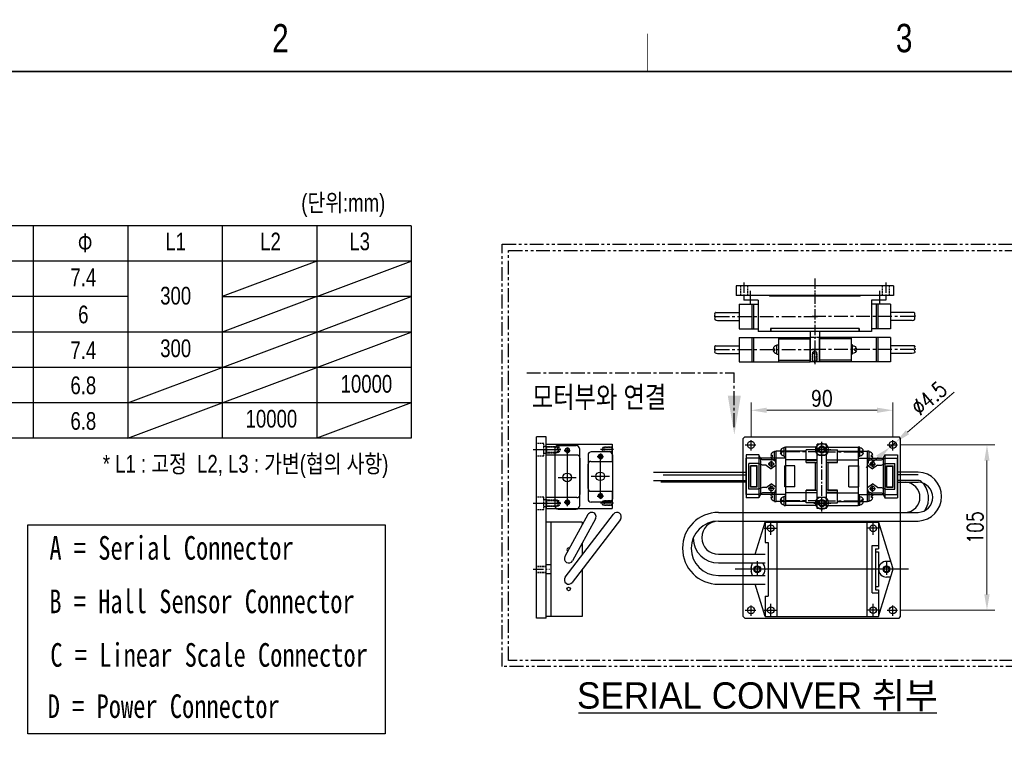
# Model space of a CAD drawing. Extents: x 4 to 2311, y -23 to 1597.
# Tile 19 of 22: x 550 to 1175, y 1141 to 1597. Entities that reach past the tile are written whole.
import ezdxf
from ezdxf.enums import TextEntityAlignment as Align

# ---------------------------------------------------------------- set-up
doc = ezdxf.new("R2010")
doc.units = 0
doc.header["$LTSCALE"] = 7
doc.header["$MEASUREMENT"] = 0
for name, pattern in [('BORDER', [1.75, 0.5, -0.25, 0.5, -0.25, 0, -0.25]), ('CENTER', [2, 1.25, -0.25, 0.25, -0.25]), ('CENTER2', [28.575, 19.05, -3.175, 3.175, -3.175]), ('DASHED', [0.75, 0.5, -0.25]), ('HIDDEN2', [4.7625, 3.175, -1.5875]), ('PHANTOM', [2.5, 1.25, -0.25, 0.25, -0.25, 0.25, -0.25])]:
    doc.linetypes.add(name, pattern=pattern)
doc.layers.get('0').update_dxf_attribs({"linetype": 'CONTINUOUS'})
doc.layers.get('DEFPOINTS').update_dxf_attribs({"linetype": 'CONTINUOUS'})
for name, color, linetype in [('1', 3, 'CENTER'), ('2', 4, 'CONTINUOUS'), ('3', 4, 'CONTINUOUS'), ('BORDER', 2, 'BORDER'), ('C', 1, 'CENTER2'), ('CENTER', 1, 'CENTER'), ('H', 3, 'HIDDEN2'), ('HIDDEN', 5, 'DASHED')]:
    doc.layers.add(name, color=color, linetype=linetype)
doc.styles.add('BOX', font='NGULIM.TTF')
doc.styles.add('ROMANS', font='ROMANS.shx', dxfattribs={"width": 0.8})
doc.styles.get("Standard").update_dxf_attribs({"font": 'Gulim.ttf', "width": 0.8})
doc.dimstyles.new('ISO-25', dxfattribs={"dimscale": 4, "dimtxt": 2.5, "dimasz": 2.5, "dimexe": 1.25, "dimexo": 0.25, "dimtad": 1, "dimdsep": 46, "dimtxsty": 'ROMANS', "dimcen": 2.5, "dimclrd": 4, "dimclre": 4, "dimadec": 0, "dimazin": 0, "dimtfac": 1, "dimtmove": 0, "dimatfit": 3, "dimfxl": 0, "dimlwd": 9, "dimlwe": 9, "dimarcsym": 0})

# ---------------------------------------------------------------- blocks, each defined once
blk = doc.blocks.new('A$C0AF0236E')
for p, q in [((19, 60.1), (10.18, 31.27)), ((91, 60.1), (19, 60.1)), ((19, 43.1), (19, 60.1)), ((26.5, 0.1), (26.5, 60.1)), ((83.5, 0.1), (83.5, 60.1)), ((91, 47.1), (91, 60.1)), ((91, 60.1), (97.28, 39.6)), ((23, 45.1), (19, 45.1)), ((23, 45.1), (23, 15.1)), ((89, 13.1), (89, 47.1)), ((91, 47.1), (89, 47.1)), ((21, 43.1), (19, 43.1)), ((19, 19.1), (19, 41.1)), ((21, 41.1), (19, 41.1)), ((21, 17.1), (21, 43.1)), ((11.35, 35.1), (14, 35.1)), ((98.96, 34.1), (99.82, 31.27)), ((19, 0.1), (10.18, 28.93)), ((11.35, 25.1), (14, 25.1)), ((99.82, 28.93), (98.96, 26.1)), ((21, 19.1), (19, 19.1)), ((97.28, 20.6), (91, 0.1)), ((21, 17.1), (19, 17.1)), ((19, 0.1), (19, 17.1)), ((23, 15.1), (19, 15.1)), ((91, 13.1), (89, 13.1)), ((91, 0.1), (91, 13.1)), ((91, 0.1), (19, 0.1))]:
    blk.add_line(p, q)
for centre, radius in [((22.5, 56.1), 2.1), ((87.5, 56.1), 2.1), ((14, 30.1), 2.15), ((96, 30.1), 2.15), ((22.5, 4.1), 2.1), ((87.5, 4.1), 2.1)]:
    blk.add_circle(centre, radius)
for centre, radius, start, end in [((14, 30.1), 4, 162.98029, 197.01971), ((14, 30.1), 5, 270, 90), ((96, 30.1), 5, 126.8699, 233.1301), ((96, 30.1), 4, 342.98029, 17.01971)]:
    blk.add_arc(centre, radius, start, end)
at = {"layer": '1'}
for p, q in [((14, 24.95), (14, 35.25)), ((96, 24.95), (96, 35.25))]:
    blk.add_line(p, q, dxfattribs=at)
at = {"layer": 'C'}
for p, q in [((22.5, 60.2), (22.5, 52)), ((87.5, 60.2), (87.5, 52)), ((18.4, 56.1), (26.6, 56.1)), ((91.6, 56.1), (83.4, 56.1)), ((0, 30.1), (110, 30.1)), ((22.5, 8.2), (22.5, 0)), ((87.5, 8.2), (87.5, 0)), ((18.4, 4.1), (26.6, 4.1)), ((91.6, 4.1), (83.4, 4.1))]:
    blk.add_line(p, q, dxfattribs=at)
blk = doc.blocks.new('*D36')
at = {"color": 4, "lineweight": 9}
for p, q in [((1142.74, 1360.28), (1113.12, 1334.9)), ((1102.11, 1325.47), (1105.53, 1328.39)), ((1094.52, 1318.96), (1086.93, 1312.45))]:
    blk.add_line(p, q, dxfattribs=at)
at = {"color": 4}
for points in [[(1112.04, 1336.17), (1114.21, 1333.64), (1105.53, 1328.39)], [(1093.44, 1320.22), (1095.6, 1317.69), (1102.11, 1325.47)]]:
    blk.add_solid(points, dxfattribs=at)
at = {"layer": 'DEFPOINTS', "color": 0}
for p in [(1102.11, 1325.47), (1105.53, 1328.39)]:
    blk.add_point(p, dxfattribs=at)
at = {"color": 0, "insert": (1126.85, 1356.54), "char_height": 10, "attachment_point": 5, "rotation": 40.59216, "style": 'ROMANS'}
blk.add_mtext('∅4.5', dxfattribs=at)
blk = doc.blocks.new('*D37')
at = {"color": 4, "lineweight": 9}
for p, q in [((1108.45, 1326.93), (1168.62, 1326.93)), ((1163.62, 1316.93), (1163.62, 1231.93)), ((1108.45, 1221.93), (1168.62, 1221.93))]:
    blk.add_line(p, q, dxfattribs=at)
at = {"color": 4}
for points in [[(1161.95, 1316.93), (1165.28, 1316.93), (1163.62, 1326.93)], [(1161.95, 1231.93), (1165.28, 1231.93), (1163.62, 1221.93)]]:
    blk.add_solid(points, dxfattribs=at)
at = {"layer": 'DEFPOINTS', "color": 0}
for p in [(1107.45, 1326.93), (1107.45, 1221.93), (1163.62, 1221.93)]:
    blk.add_point(p, dxfattribs=at)
at = {"color": 0, "insert": (1156.12, 1274.43), "char_height": 10, "attachment_point": 5, "rotation": 90, "style": 'ROMANS'}
blk.add_mtext('105', dxfattribs=at)
blk = doc.blocks.new('A$C33EC16B5')
at = {"color": 4}
for p, q in [((2, 32, 0), (13.5, 32, 0)), ((0, 2, 0), (0, 30, 0)), ((7.75, 1.6, 0), (7.75, 29.6, 0)), ((15.5, 2, 0), (15.5, 30, 0)), ((2, 15.6, 0), (13.5, 15.6, 0)), ((2, 0, 0), (13.5, 0, 0))]:
    blk.add_line(p, q, dxfattribs=at)
at = {"color": 3, "linetype": 'Continuous'}
for centre in [(7.75, 28.1, 0), (7.75, 3.1, 0)]:
    blk.add_circle(centre, 1.13, dxfattribs=at)
at = {"color": 4}
blk.add_circle((7.75, 15.6, 0), 2.75, dxfattribs=at)
for centre, start, end in [((2, 30, 0), 90, 180), ((13.5, 30, 0), 0, 90), ((2, 2, 0), 180, 270), ((13.5, 2, 0), 270, 0)]:
    blk.add_arc(centre, 2, start, end, dxfattribs=at)
blk = doc.blocks.new('A$C5ACB2DDA')
for p, q in [((0, 42.88), (7, 42.88)), ((0, 42.88), (0, 0.88)), ((7, 23.38), (7, 42.88)), ((34, 23.38), (34, 42.88)), ((34, 42.88), (41, 42.88)), ((41, 42.88), (41, 0.88)), ((32, 21.38), (9, 21.38)), ((11, 14.38), (11, 0.88)), ((28, 16.38), (13, 16.38)), ((30, 14.38), (30, 0.88)), ((11, 0.88), (0, 0.88)), ((41, 0.88), (30, 0.88))]:
    blk.add_line(p, q)
at = {"linetype": 'Continuous'}
for centre in [(4, 29.38), (37, 29.38), (8, 8.38), (33, 8.38)]:
    blk.add_circle(centre, 1.25, dxfattribs=at)
for centre, start, end in [((9, 23.38), 180, 270), ((32, 23.38), 270, 0), ((13, 14.38), 90, 180), ((28, 14.38), 0, 90)]:
    blk.add_arc(centre, 2, start, end)
at = {"layer": 'BORDER', "linetype": 'ByBlock'}
for centre in [(4, 29.38), (37, 29.38), (8, 8.38), (33, 8.38)]:
    blk.add_arc(centre, 1.5, 163.31587, 109.90032, dxfattribs=at)
at = {"layer": 'C', "ltscale": 0.08}
for p, q in [((3.5, 44.06), (3.5, 32.31)), ((37.5, 44.22), (37.5, 32.75)), ((4, 31.43), (4, 27.47)), ((37, 31.43), (37, 27.47)), ((5.9, 29.38), (2.11, 29.38)), ((38.9, 29.38), (35.11, 29.38)), ((3.5, 0), (3.5, 8.33)), ((9.9, 8.38), (6.11, 8.38)), ((8, 10.43), (8, 6.47)), ((34.9, 8.38), (31.11, 8.38)), ((33, 10.43), (33, 6.47)), ((37.5, 0), (37.5, 8.33))]:
    blk.add_line(p, q, dxfattribs=at)
at = {"layer": 'H', "ltscale": 0.03}
for p, q in [((1.5, 42.88), (1.5, 35.88)), ((1.75, 42.63), (1.5, 42.88)), ((5.25, 42.63), (1.75, 42.63)), ((1.75, 42.63), (1.75, 34.88)), ((5.25, 42.63), (5.5, 42.88)), ((5.25, 42.63), (5.25, 34.88)), ((5.5, 42.88), (5.5, 35.88)), ((35.75, 42.63), (35.5, 42.88)), ((35.5, 42.88), (35.5, 35.88)), ((35.75, 42.63), (35.75, 34.88)), ((39.25, 42.63), (35.75, 42.63)), ((39.25, 42.63), (39.5, 42.88)), ((39.25, 42.63), (39.25, 34.88)), ((39.5, 42.88), (39.5, 35.88)), ((5.5, 35.88), (1.5, 35.88)), ((1.5, 35.88), (1.75, 35.38)), ((5.25, 34.88), (1.75, 34.88)), ((3.5, 33.88), (1.75, 34.88)), ((5.25, 34.88), (3.5, 33.88)), ((5.5, 35.88), (5.25, 35.38)), ((35.5, 35.88), (35.75, 35.38)), ((39.5, 35.88), (35.5, 35.88)), ((39.25, 34.88), (35.75, 34.88)), ((37.5, 33.88), (35.75, 34.88)), ((39.25, 34.88), (37.5, 33.88)), ((39.5, 35.88), (39.25, 35.38)), ((2, 5.88), (2.25, 6.38)), ((2.25, 6.88), (3.5, 7.38)), ((2.25, 6.88), (4.75, 6.88)), ((2.25, 1.13), (2.25, 6.88)), ((3.5, 7.38), (4.75, 6.88)), ((4.75, 1.13), (4.75, 6.88)), ((5, 5.88), (4.75, 6.38)), ((36, 5.88), (36.25, 6.38)), ((37.5, 7.38), (36.25, 6.88)), ((38.75, 6.88), (36.25, 6.88)), ((36.25, 1.13), (36.25, 6.88)), ((38.75, 6.88), (37.5, 7.38)), ((38.75, 1.13), (38.75, 6.88)), ((39, 5.88), (38.75, 6.38)), ((2, 5.88), (5, 5.88)), ((2, 0.88), (2, 5.88)), ((2.25, 1.13), (2, 0.88)), ((2.25, 1.13), (4.75, 1.13)), ((4.75, 1.13), (5, 0.88)), ((5, 0.88), (5, 5.88)), ((39, 5.88), (36, 5.88)), ((36, 0.88), (36, 5.88)), ((36.25, 1.13), (36, 0.88)), ((38.75, 1.13), (36.25, 1.13)), ((38.75, 1.13), (39, 0.88)), ((39, 0.88), (39, 5.88))]:
    blk.add_line(p, q, dxfattribs=at)
blk = doc.blocks.new('A$C49766CEC')
at = {"color": 5}
for p, q in [((0, 2, 0), (0, 38.5, 0)), ((13.5, 40.5, 0), (2, 40.5, 0)), ((7.75, 2, 0), (7.75, 38.5, 0)), ((15.5, 2, 0), (15.5, 38.5, 0)), ((13.5, 20.25, 0), (2, 20.25, 0)), ((13.5, 0, 0), (2, 0, 0))]:
    blk.add_line(p, q, dxfattribs=at)
at = {"color": 3, "linetype": 'Continuous'}
for centre in [(7.75, 36.1, 0), (7.75, 3.1, 0)]:
    blk.add_circle(centre, 1.13, dxfattribs=at)
at = {"color": 5}
blk.add_circle((7.75, 20.25, 0), 2.75, dxfattribs=at)
for centre, start, end in [((2, 38.5, 0), 90, 180), ((13.5, 38.5, 0), 0, 90), ((2, 2, 0), 180, 270), ((13.5, 2, 0), 270, 0)]:
    blk.add_arc(centre, 2, start, end, dxfattribs=at)
blk = doc.blocks.new('*D38')
at = {"color": 4, "lineweight": 9}
for p, q in [((1013.82, 1331.56), (1013.82, 1353.89)), ((1103.82, 1331.56), (1103.82, 1353.89)), ((1023.82, 1348.89), (1093.82, 1348.89))]:
    blk.add_line(p, q, dxfattribs=at)
at = {"color": 4}
for points in [[(1023.82, 1350.55), (1023.82, 1347.22), (1013.82, 1348.89)], [(1093.82, 1350.55), (1093.82, 1347.22), (1103.82, 1348.89)]]:
    blk.add_solid(points, dxfattribs=at)
at = {"layer": 'DEFPOINTS', "color": 0}
for p in [(1103.82, 1348.89), (1013.82, 1330.56), (1103.82, 1330.56)]:
    blk.add_point(p, dxfattribs=at)
at = {"color": 0, "insert": (1058.82, 1356.39), "char_height": 10, "attachment_point": 5, "style": 'ROMANS'}
blk.add_mtext('90', dxfattribs=at)
blk = doc.blocks.new('A$C67B40717')
for p, q in [((1.8, 6), (42.8, 6)), ((1.8, 0), (1.8, 6)), ((8.8, 0), (8.8, 6)), ((35.8, 0), (35.8, 6)), ((42.8, 0), (42.8, 6)), ((1.8, 0), (42.8, 0))]:
    blk.add_line(p, q)
at = {"linetype": 'Continuous'}
for centre in [(5.3, 3.11), (39.3, 3)]:
    blk.add_circle(centre, 1.67, dxfattribs=at)
at = {"layer": '1', "ltscale": 0.03}
for centre in [(5.3, 3.11), (39.3, 3)]:
    blk.add_arc(centre, 2, 250.09968, 196.68413, dxfattribs=at)
at = {"layer": 'C', "ltscale": 0.05}
blk.add_line((0, 3), (44.17, 3), dxfattribs=at)
at = {"layer": 'C', "ltscale": 0.08}
for p, q in [((5.3, 0.16), (5.3, 5.84)), ((39.3, 0.05), (39.3, 5.74))]:
    blk.add_line(p, q, dxfattribs=at)
blk = doc.blocks.new('A$C232D0ABA')
for p, q in [((15.77, 15.5), (60.77, 15.5)), ((15.77, 15.5), (15.77, 0)), ((23.77, 15.5), (23.77, 0)), ((24.77, 15.5), (24.77, 0)), ((40.77, 15.5), (40.77, 0)), ((40.77, 14.5), (60.77, 14.5)), ((60.77, 0), (60.77, 15.5)), ((0.14, 8.42), (0.29, 8.58)), ((0.35, 7.55), (0.18, 7.7)), ((0.37, 9.16), (0.23, 9.42)), ((0.26, 6.65), (0.42, 6.87)), ((0.46, 10.1), (0.66, 10.2)), ((0.88, 10.25), (15.77, 10.25)), ((37.32, 8.25), (38.35, 8.25)), ((37.32, 7.25), (38.35, 7.25)), ((38.35, 7.25), (38.35, 8.25)), ((39.77, 10.75), (40.77, 10.75)), ((39.77, 4.75), (39.77, 10.75)), ((0.56, 5.76), (0.33, 5.98)), ((1.9, 5.25), (15.77, 5.25)), ((15.77, 0), (60.77, 0)), ((39.77, 4.75), (40.77, 4.75)), ((40.77, 1), (60.77, 1))]:
    blk.add_line(p, q)
for centre, radius, start, end in [((0.5, 8.08), 0.5, 136.68669, 229.92466), ((0.66, 6.35), 0.5, 143.12247, 227.97338), ((0.68, 9.65), 0.5, 116.04487, 207.59517), ((-0.08, 8.93), 0.5, 316.68669, 27.59517), ((0.02, 7.17), 0.5, 323.12247, 49.92466), ((0.88, 9.75), 0.5, 90, 116.04487), ((39.77, 7.75), 2.5, 90, 168.46304), ((39.77, 7.75), 2.5, 191.53696, 270), ((1.9, 7.25), 2, 227.97338, 270)]:
    blk.add_arc(centre, radius, start, end)
at = {"layer": '1'}
blk.add_line((0.77, 7.75), (65.77, 7.75), dxfattribs=at)

msp = doc.modelspace()

# ---------------------------------------------------------------- linework, layer by layer
for p, q in [((1104.32366, 1427.82801), (1004.32366, 1427.82801)), ((1004.32366, 1427.82801), (1004.32366, 1421.82801)), ((1104.32366, 1427.82801), (1104.32366, 1421.82801)), ((1104.32366, 1421.82801), (1004.32366, 1421.82801)), ((1025.32366, 1421.82801), (1009.32366, 1421.82801)), ((1009.32366, 1421.82801), (1009.32366, 1418.82801)), ((1025.32366, 1421.82801), (1025.82366, 1421.32801)), ((1082.82366, 1421.32801), (1025.82366, 1421.32801)), ((1083.32366, 1421.82801), (1082.82366, 1421.32801)), ((1099.32366, 1421.82801), (1083.32366, 1421.82801)), ((1099.32366, 1421.82801), (1099.32366, 1418.82801)), ((1006.32366, 1416.15393), (1006.32366, 1400.65393)), ((1006.32366, 1416.15393), (1018.32366, 1416.15393)), ((1018.32366, 1418.82801), (1009.32366, 1418.82801)), ((1014.32366, 1416.15393), (1014.32366, 1400.65393)), ((1015.32366, 1416.15393), (1015.32366, 1400.65393)), ((1018.32366, 1418.82801), (1018.32366, 1398.82801)), ((1090.32366, 1418.82801), (1090.32366, 1398.82801)), ((1099.32366, 1418.82801), (1090.32366, 1418.82801)), ((1102.32366, 1416.15393), (1090.32366, 1416.15393)), ((1093.32366, 1416.15393), (1093.32366, 1400.65393)), ((1094.32366, 1416.15393), (1094.32366, 1400.65393)), ((1102.32366, 1416.15393), (1102.32366, 1400.65393)), ((990.69043, 1409.0761), (990.84327, 1409.23822)), ((990.90179, 1408.20794), (990.73234, 1408.35051)), ((990.92258, 1409.81282), (990.78789, 1410.07053)), ((990.81489, 1407.3054), (990.97985, 1407.52529)), ((991.11941, 1406.41826), (990.88011, 1406.63393)), ((991.01147, 1410.75136), (991.21976, 1410.85315)), ((991.4393, 1410.90393), (1006.32366, 1410.90393)), ((1117.20802, 1410.90393), (1102.32366, 1410.90393)), ((1117.63585, 1410.75136), (1117.42756, 1410.85315)), ((1117.52791, 1406.41826), (1117.76721, 1406.63393)), ((1117.83243, 1407.3054), (1117.66747, 1407.52529)), ((1117.72474, 1409.81282), (1117.85943, 1410.07053)), ((1117.74553, 1408.20794), (1117.91498, 1408.35051)), ((1117.95689, 1409.0761), (1117.80405, 1409.23822)), ((992.45836, 1405.90393), (1006.32366, 1405.90393)), ((1006.32366, 1400.65393), (1018.32366, 1400.65393)), ((1082.52366, 1400.82801), (1026.12366, 1400.82801)), ((1026.12366, 1400.82801), (1026.12366, 1398.82801)), ((1026.32366, 1400.82801), (1026.32366, 1398.82801)), ((1082.32366, 1400.82801), (1082.32366, 1398.82801)), ((1082.52366, 1400.82801), (1082.52366, 1398.82801)), ((1102.32366, 1400.65393), (1090.32366, 1400.65393)), ((1116.18896, 1405.90393), (1102.32366, 1405.90393)), ((1026.12366, 1398.82801), (1018.32366, 1398.82801)), ((1082.32366, 1398.82801), (1026.32366, 1398.82801)), ((1051.32366, 1398.82801), (1051.32366, 1379.82801)), ((1057.32366, 1398.82801), (1057.32366, 1379.82801)), ((1090.32366, 1398.82801), (1082.52366, 1398.82801)), ((1051.32366, 1379.82801), (1057.32366, 1379.82801)), ((877.70801, 1216.93), (877.70801, 1331.93)), ((883.70801, 1331.93), (877.70801, 1331.93)), ((883.70801, 1216.93), (883.70801, 1331.93)), ((1009.82226, 1331.93), (1008.82226, 1330.93)), ((1009.82226, 1331.93), (1107.82226, 1331.93)), ((1108.82226, 1330.93), (1107.82226, 1331.93)), ((1008.82226, 1217.93), (1008.82226, 1330.93)), ((1034.82226, 1319.43), (1034.82226, 1325.43)), ((1034.82226, 1325.43), (1035.82226, 1325.43)), ((1035.82226, 1325.43), (1035.82226, 1288.43)), ((1055.82226, 1325.43), (1035.82226, 1325.43)), ((1055.82226, 1288.43), (1055.82226, 1325.43)), ((1061.82226, 1288.43), (1061.82226, 1325.43)), ((1061.82226, 1325.43), (1081.82226, 1325.43)), ((1081.82226, 1325.43), (1081.82226, 1288.43)), ((1082.82226, 1325.43), (1081.82226, 1325.43)), ((1082.82226, 1319.43), (1082.82226, 1325.43)), ((1108.82226, 1217.93), (1108.82226, 1330.93)), ((1018.82226, 1320.68), (1010.82226, 1320.68)), ((1010.82226, 1320.68), (1010.82226, 1293.18)), ((1018.82226, 1320.68), (1018.82226, 1293.18)), ((1019.82226, 1318.43), (1018.82226, 1320.68)), ((1032.37277, 1322.93), (1033.40805, 1322.93)), ((1032.37277, 1321.93), (1033.40805, 1321.93)), ((1033.40805, 1321.93), (1033.40805, 1322.93)), ((1034.82226, 1319.43), (1035.82226, 1319.43)), ((1082.82226, 1319.43), (1081.82226, 1319.43)), ((1085.27175, 1322.93), (1084.23648, 1322.93)), ((1084.23648, 1321.93), (1084.23648, 1322.93)), ((1085.27175, 1321.93), (1084.23648, 1321.93)), ((1097.82226, 1318.43), (1098.82226, 1320.68)), ((1098.82226, 1320.68), (1106.82226, 1320.68)), ((1098.82226, 1320.68), (1098.82226, 1293.18)), ((1106.82226, 1320.68), (1106.82226, 1293.18)), ((1019.82226, 1318.43), (1019.82226, 1295.43)), ((1035.82226, 1318.43), (1019.82226, 1318.43)), ((1055.82226, 1317.43), (1035.82226, 1317.43)), ((1061.82226, 1317.43), (1081.82226, 1317.43)), ((1081.82226, 1318.43), (1097.82226, 1318.43)), ((1097.82226, 1318.43), (1097.82226, 1295.43)), ((958.02061, 1307.94714), (1010.82226, 1307.94714)), ((1120.01986, 1307.94714), (1106.82226, 1307.94714)), ((1010.82226, 1303.17054), (956.48286, 1303.17054)), ((1106.82226, 1303.17054), (1120.01986, 1303.17054)), ((1019.82226, 1295.43), (1018.82226, 1293.18)), ((1035.82226, 1295.43), (1019.82226, 1295.43)), ((1034.82226, 1294.43), (1035.82226, 1294.43)), ((1034.82226, 1288.43), (1034.82226, 1294.43)), ((1055.82226, 1296.43), (1035.82226, 1296.43)), ((1061.82226, 1296.43), (1081.82226, 1296.43)), ((1081.82226, 1295.43), (1097.82226, 1295.43)), ((1082.82226, 1294.43), (1081.82226, 1294.43)), ((1082.82226, 1288.43), (1082.82226, 1294.43)), ((1097.82226, 1295.43), (1098.82226, 1293.18)), ((883.70801, 1292.43), (883.70801, 1286.43)), ((1018.82226, 1293.18), (1010.82226, 1293.18)), ((1032.37277, 1291.93), (1033.40805, 1291.93)), ((1032.37277, 1290.93), (1033.40805, 1290.93)), ((1033.40805, 1290.93), (1033.40805, 1291.93)), ((1034.82226, 1288.43), (1035.82226, 1288.43)), ((1055.82226, 1288.43), (1035.82226, 1288.43)), ((1061.82226, 1288.43), (1081.82226, 1288.43)), ((1082.82226, 1288.43), (1081.82226, 1288.43)), ((1084.23648, 1290.93), (1084.23648, 1291.93)), ((1085.27175, 1291.93), (1084.23648, 1291.93)), ((1085.27175, 1290.93), (1084.23648, 1290.93)), ((1098.82226, 1293.18), (1106.82226, 1293.18)), ((910.29914, 1282.60845), (895.64914, 1256.0066)), ((895.8731, 1242.84994), (926.5231, 1282.95178)), ((883.70801, 1217.93), (883.70801, 1277.93)), ((930.89291, 1279.61192), (900.24291, 1239.51007)), ((915.11687, 1279.95525), (900.46687, 1253.35341)), ((883.70801, 1216.93), (877.70801, 1216.93)), ((1008.82226, 1217.93), (1009.82226, 1216.93)), ((1009.82226, 1216.93), (1107.82226, 1216.93)), ((1107.82226, 1216.93), (1108.82226, 1217.93)), ((904.30189, 1156.816), (1131.74111, 1156.816))]:
    msp.add_line(p, q)
at = {"color": 4}
for p, q in [((1026.37277, 1320.33), (1027.40805, 1320.33)), ((1026.37277, 1320.33), (1027.40805, 1320.33)), ((1026.37277, 1319.33), (1027.40805, 1319.33)), ((1026.37277, 1319.33), (1027.40805, 1319.33)), ((1027.40805, 1319.33), (1027.40805, 1320.33)), ((1027.40805, 1319.33), (1027.40805, 1320.33)), ((1028.82226, 1322.83), (1029.82226, 1322.83)), ((1028.82226, 1322.83), (1029.82226, 1322.83)), ((1028.82226, 1316.83), (1028.82226, 1322.83)), ((1028.82226, 1316.83), (1028.82226, 1322.83)), ((1029.82226, 1290.93), (1029.82226, 1322.93)), ((1048.82226, 1322.93), (1029.82226, 1322.93)), ((1055.82226, 1323.83), (1048.82226, 1323.83)), ((1048.82226, 1315.68), (1048.82226, 1323.83)), ((1055.82226, 1317.18), (1055.82226, 1323.83)), ((1061.82226, 1323.83), (1068.82226, 1323.83)), ((1061.82226, 1317.18), (1061.82226, 1323.83)), ((1068.82226, 1315.68), (1068.82226, 1323.83)), ((1068.82226, 1322.93), (1087.82226, 1322.93)), ((1087.82226, 1290.93), (1087.82226, 1322.93)), ((1088.82226, 1322.83), (1087.82226, 1322.83)), ((1088.82226, 1322.83), (1087.82226, 1322.83)), ((1088.82226, 1316.83), (1088.82226, 1322.83)), ((1088.82226, 1316.83), (1088.82226, 1322.83)), ((1090.23648, 1319.33), (1090.23648, 1320.33)), ((1091.27175, 1320.33), (1090.23648, 1320.33)), ((1090.23648, 1319.33), (1090.23648, 1320.33)), ((1091.27175, 1320.33), (1090.23648, 1320.33)), ((1091.27175, 1319.33), (1090.23648, 1319.33)), ((1091.27175, 1319.33), (1090.23648, 1319.33)), ((1018.55134, 1318.43), (1010.82226, 1318.43)), ((1010.82226, 1295.43), (1010.82226, 1318.43)), ((1018.55134, 1315.08243), (1012.4325, 1315.08243)), ((1012.4325, 1298.77757), (1012.4325, 1315.08243)), ((1017.75077, 1313.57651), (1013.49109, 1313.57651)), ((1013.49109, 1300.0835), (1013.49109, 1313.57651)), ((1017.55077, 1313.37651), (1013.69109, 1313.37651)), ((1013.69109, 1300.2835), (1013.69109, 1313.37651)), ((1017.55077, 1300.2835), (1017.55077, 1313.37651)), ((1017.75077, 1300.0835), (1017.75077, 1313.57651)), ((1021.02926, 1317.33), (1018.55134, 1318.43)), ((1021.02926, 1313.98243), (1018.55134, 1315.08243)), ((1029.82226, 1317.33), (1021.02926, 1317.33)), ((1023.47985, 1313.98243), (1021.02926, 1313.98243)), ((1023.47985, 1313.98243), (1026.65106, 1311.74573)), ((1028.69097, 1314.72903), (1024.76407, 1314.72903)), ((1026.65106, 1316.80446), (1026.65106, 1312.6692)), ((1029.82226, 1313.98243), (1026.65106, 1311.74573)), ((1028.82226, 1316.83), (1029.82226, 1316.83)), ((1028.82226, 1316.83), (1029.82226, 1316.83)), ((1029.82226, 1317.18995), (1029.36248, 1317.18995)), ((1029.36248, 1317.18995), (1029.36248, 1315.3816)), ((1029.82226, 1315.3816), (1029.36248, 1315.3816)), ((1041.69238, 1313.5436), (1035.35156, 1313.5436)), ((1035.35156, 1300.31641), (1035.35156, 1313.5436)), ((1041.69238, 1300.31641), (1041.69238, 1313.5436)), ((1048.82226, 1317.18), (1055.82226, 1317.18)), ((1048.82226, 1315.68), (1048.82226, 1316.28)), ((1054.84509, 1315.68), (1048.82226, 1315.68)), ((1048.82226, 1315.68), (1055.82226, 1315.68)), ((1054.84509, 1298.18), (1054.84509, 1315.68)), ((1055.82226, 1298.18), (1055.82226, 1315.68)), ((1068.82226, 1317.18), (1061.82226, 1317.18)), ((1061.82226, 1298.18), (1061.82226, 1315.68)), ((1068.82226, 1315.68), (1061.82226, 1315.68)), ((1062.79944, 1298.18), (1062.79944, 1315.68)), ((1062.79944, 1315.68), (1068.82226, 1315.68)), ((1068.82226, 1315.68), (1068.82226, 1316.28)), ((1075.95215, 1313.5436), (1082.29296, 1313.5436)), ((1075.95215, 1300.31641), (1075.95215, 1313.5436)), ((1082.29296, 1300.31641), (1082.29296, 1313.5436)), ((1087.82226, 1317.33), (1096.61526, 1317.33)), ((1087.82226, 1317.18995), (1088.28205, 1317.18995)), ((1088.82226, 1316.83), (1087.82226, 1316.83)), ((1088.82226, 1316.83), (1087.82226, 1316.83)), ((1087.82226, 1315.3816), (1088.28205, 1315.3816)), ((1087.82226, 1313.98243), (1090.99347, 1311.74573)), ((1088.28205, 1317.18995), (1088.28205, 1315.3816)), ((1088.95355, 1314.72903), (1092.88046, 1314.72903)), ((1090.99347, 1316.80446), (1090.99347, 1312.6692)), ((1094.16467, 1313.98243), (1090.99347, 1311.74573)), ((1094.16467, 1313.98243), (1096.61526, 1313.98243)), ((1096.61526, 1317.33), (1099.09319, 1318.43)), ((1096.61526, 1313.98243), (1099.09319, 1315.08243)), ((1099.09319, 1318.43), (1106.82226, 1318.43)), ((1099.09319, 1315.08243), (1105.21203, 1315.08243)), ((1099.89375, 1300.0835), (1099.89375, 1313.57651)), ((1099.89375, 1313.57651), (1104.15344, 1313.57651)), ((1100.09375, 1300.2835), (1100.09375, 1313.37651)), ((1100.09375, 1313.37651), (1103.95344, 1313.37651)), ((1103.95344, 1300.2835), (1103.95344, 1313.37651)), ((1104.15344, 1300.0835), (1104.15344, 1313.57651)), ((1105.21203, 1298.77757), (1105.21203, 1315.08243)), ((1106.82226, 1295.43), (1106.82226, 1318.43)), ((952.00444, 1309.68), (1010.82226, 1309.68)), ((1120.01986, 1309.68), (1106.82226, 1309.68)), ((952.00444, 1304.18), (1010.82226, 1304.18)), ((1017.55077, 1300.2835), (1013.69109, 1300.2835)), ((1023.47985, 1299.87757), (1026.65106, 1302.11427)), ((1029.82226, 1299.87757), (1026.65106, 1302.11427)), ((1026.65106, 1297.05554), (1026.65106, 1301.1908)), ((1041.69238, 1300.31641), (1035.35156, 1300.31641)), ((1075.95215, 1300.31641), (1082.29296, 1300.31641)), ((1087.82226, 1299.87757), (1090.99347, 1302.11427)), ((1094.16467, 1299.87757), (1090.99347, 1302.11427)), ((1090.99347, 1297.05554), (1090.99347, 1301.1908)), ((1100.09375, 1300.2835), (1103.95344, 1300.2835)), ((1120.54702, 1304.18), (1106.82226, 1304.18)), ((1018.55134, 1295.43), (1010.82226, 1295.43)), ((1018.55134, 1298.77757), (1012.4325, 1298.77757)), ((1017.75077, 1300.0835), (1013.49109, 1300.0835)), ((1021.02926, 1299.87757), (1018.55134, 1298.77757)), ((1021.02926, 1296.53), (1018.55134, 1295.43)), ((1023.47985, 1299.87757), (1021.02926, 1299.87757)), ((1029.82226, 1296.53), (1021.02926, 1296.53)), ((1028.69097, 1299.13097), (1024.76407, 1299.13097)), ((1026.37277, 1294.53), (1027.40805, 1294.53)), ((1027.40805, 1293.53), (1027.40805, 1294.53)), ((1028.82226, 1291.03), (1028.82226, 1297.03)), ((1028.82226, 1297.03), (1029.82226, 1297.03)), ((1029.82226, 1298.44966), (1029.36248, 1298.44966)), ((1029.36248, 1296.64132), (1029.36248, 1298.44966)), ((1029.82226, 1296.64132), (1029.36248, 1296.64132)), ((1029.82226, 1291.03), (1029.82226, 1295.93)), ((1054.84509, 1298.18), (1048.82226, 1298.18)), ((1048.82226, 1298.18), (1055.82226, 1298.18)), ((1048.82226, 1290.03), (1048.82226, 1298.18)), ((1048.82226, 1290.93), (1048.82226, 1298.18)), ((1048.82226, 1296.68), (1055.82226, 1296.68)), ((1055.82226, 1290.03), (1055.82226, 1296.68)), ((1068.82226, 1298.18), (1061.82226, 1298.18)), ((1068.82226, 1296.68), (1061.82226, 1296.68)), ((1061.82226, 1290.03), (1061.82226, 1296.68)), ((1062.79944, 1298.18), (1068.82226, 1298.18)), ((1068.82226, 1290.93), (1068.82226, 1298.18)), ((1068.82226, 1290.03), (1068.82226, 1298.18)), ((1087.82226, 1298.44966), (1088.28205, 1298.44966)), ((1088.82226, 1297.03), (1087.82226, 1297.03)), ((1087.82226, 1296.64132), (1088.28205, 1296.64132)), ((1087.82226, 1296.53), (1096.61526, 1296.53)), ((1087.82226, 1291.03), (1087.82226, 1295.93)), ((1088.28205, 1296.64132), (1088.28205, 1298.44966)), ((1088.82226, 1291.03), (1088.82226, 1297.03)), ((1088.95355, 1299.13097), (1092.88046, 1299.13097)), ((1090.23648, 1293.53), (1090.23648, 1294.53)), ((1091.27175, 1294.53), (1090.23648, 1294.53)), ((1094.16467, 1299.87757), (1096.61526, 1299.87757)), ((1096.61526, 1299.87757), (1099.09319, 1298.77757)), ((1096.61526, 1296.53), (1099.09319, 1295.43)), ((1099.09319, 1298.77757), (1105.21203, 1298.77757)), ((1099.09319, 1295.43), (1106.82226, 1295.43)), ((1099.89375, 1300.0835), (1104.15344, 1300.0835)), ((1026.37277, 1293.53), (1027.40805, 1293.53)), ((1028.82226, 1291.03), (1029.82226, 1291.03)), ((1048.82226, 1290.93), (1029.82226, 1290.93)), ((1055.82226, 1290.03), (1048.82226, 1290.03)), ((1061.82226, 1290.03), (1068.82226, 1290.03)), ((1068.82226, 1290.93), (1087.82226, 1290.93)), ((1088.82226, 1291.03), (1087.82226, 1291.03)), ((1091.27175, 1293.53), (1090.23648, 1293.53))]:
    msp.add_line(p, q, dxfattribs=at)
at = {"color": 7, "linetype": 'Continuous'}
for p, q in [((993.12606, 1284.03185), (1120.01986, 1284.03185)), ((886.70801, 1277.93), (883.70801, 1277.93)), ((886.70801, 1277.93), (886.70801, 1250.80348)), ((906.70801, 1277.93), (886.70801, 1277.93)), ((906.70801, 1277.93), (906.70801, 1276.08757)), ((993.12606, 1278.53185), (1120.01986, 1278.53185)), ((906.70801, 1264.68622), (906.70801, 1257.02611)), ((993.12606, 1257.43), (1022.82226, 1257.43)), ((886.70801, 1250.80348), (883.70801, 1250.80348)), ((886.70801, 1250.80348), (886.70801, 1245.05652)), ((993.12606, 1251.93), (1022.82226, 1251.93)), ((886.70801, 1245.05652), (883.70801, 1245.05652)), ((886.70801, 1245.05652), (886.70801, 1217.93)), ((906.70801, 1247.96887), (906.70801, 1217.93)), ((993.12606, 1243.93), (1022.82226, 1243.93)), ((993.12606, 1238.43), (1022.82226, 1238.43)), ((886.70801, 1217.93), (883.70801, 1217.93)), ((906.70801, 1217.93), (886.70801, 1217.93))]:
    msp.add_line(p, q, dxfattribs=at)
at = {"const_width": 1.2}
msp.add_lwpolyline([(30, 1564), (2310, 1564)], dxfattribs=at)
for centre, radius in [((1013.82226, 1326.93), 2.25), ((1058.82226, 1323.93), 4), ((1058.82226, 1323.93), 2.25), ((1103.82226, 1326.93), 2.25), ((1058.82226, 1289.93), 4), ((1058.82226, 1289.93), 2.25), ((1017.82226, 1247.93), 1.75), ((1099.82226, 1247.93), 1.75), ((1013.82226, 1221.93), 2.25), ((1103.82226, 1221.93), 2.25)]:
    msp.add_circle(centre, radius)
at = {"color": 4}
for centre in [(1026.65106, 1314.72903), (1090.99347, 1314.72903), (1026.65106, 1299.13097), (1090.99347, 1299.13097)]:
    msp.add_circle(centre, 1.42193, dxfattribs=at)
at = {"color": 7, "linetype": 'Continuous'}
for centre, radius in [((1017.82226, 1247.93), 2.1), ((1017.82226, 1247.93), 1.65), ((1099.82226, 1247.93), 2.1), ((1099.82226, 1247.93), 1.65), ((898.05801, 1235.43), 1.1303)]:
    msp.add_circle(centre, radius, dxfattribs=at)
for centre, radius, start, end in [((991.05423, 1408.73311), 0.5, 136.68668846, 229.92465865), ((991.21485, 1407.00534), 0.5, 143.12246668, 227.97337644), ((991.23101, 1410.30214), 0.5, 116.04486817, 207.59517427), ((990.47946, 1409.58121), 0.5, 316.68668846, 27.59517427), ((990.57989, 1407.82534), 0.5, 323.12246668, 49.92465865), ((991.4393, 1410.40393), 0.5, 90, 116.04486817), ((1117.20802, 1410.40393), 0.5, 63.95513183, 90), ((1118.06743, 1407.82534), 0.5, 130.07534135, 216.87753332), ((1117.41631, 1410.30214), 0.5, 332.40482573, 63.95513183), ((1118.16786, 1409.58121), 0.5, 152.40482573, 223.31331154), ((1117.43247, 1407.00534), 0.5, 312.02662356, 36.87753332), ((1117.59309, 1408.73311), 0.5, 310.07534135, 43.31331154), ((992.45836, 1407.90393), 2, 227.97337644, 270), ((1116.18896, 1407.90393), 2, 270, 312.02662356), ((1034.82226, 1322.43), 2.5, 90, 168.46304097), ((1034.82226, 1322.43), 2.5, 191.53695903, 270), ((1082.82226, 1322.43), 2.5, 11.53695903, 90), ((1082.82226, 1322.43), 2.5, 270, 348.46304097), ((1119.15343, 1294.10593), 15.59816, 273.18424311, 86.81575689), ((1111.53637, 1293.6012), 9.57618, 272.16462345, 87.83537655), ((1119.65816, 1293.6012), 9.57618, 272.16462345, 87.83537655), ((1120.54702, 1302.18), 2, 48.11624988, 90), ((1112.39302, 1293.08703), 14.21351, 326.14499134, 48.11624988), ((1034.82226, 1291.43), 2.5, 90, 168.46304097), ((1034.82226, 1291.43), 2.5, 191.53695903, 270), ((1082.82226, 1291.43), 2.5, 11.53695903, 90), ((1082.82226, 1291.43), 2.5, 270, 348.46304097), ((912.70801, 1281.28185), 2.75, 331.15782353, 151.15782353), ((928.70801, 1281.28185), 2.75, 322.60917781, 142.60917781), ((993.12606, 1261.23093), 22.80092, 90, 270), ((993.12606, 1261.23093), 17.30092, 90, 270), ((993.12606, 1267.98093), 10.55092, 90, 270), ((993.12606, 1267.98093), 16.05092, 181.02405859, 270), ((898.05801, 1254.68), 2.75, 151.15782353, 331.15782353), ((898.05801, 1241.18), 2.75, 142.60917781, 322.60917781)]:
    msp.add_arc(centre, radius, start, end)
at = {"color": 4}
for centre, start, end in [((1028.82226, 1319.83), 90, 168.46304097), ((1028.82226, 1319.83), 90, 168.46304097), ((1028.82226, 1319.83), 191.53695903, 270), ((1028.82226, 1319.83), 191.53695903, 270), ((1088.82226, 1319.83), 11.53695903, 90), ((1088.82226, 1319.83), 11.53695903, 90), ((1088.82226, 1319.83), 270, 348.46304097), ((1088.82226, 1319.83), 270, 348.46304097), ((1028.82226, 1294.03), 90, 168.46304097), ((1088.82226, 1294.03), 11.53695903, 90), ((1028.82226, 1294.03), 191.53695903, 270), ((1088.82226, 1294.03), 270, 348.46304097)]:
    msp.add_arc(centre, 2.5, start, end, dxfattribs=at)
at = {"color": 7, "linetype": 'Continuous'}
msp.add_arc((898.05801, 1260.43), 1.1303, 59.95169955, 242.36394751, dxfattribs=at)
at = {"layer": '1'}
for p, q in [((1013.32366, 1424.82801), (1013.32366, 1415.82801)), ((1095.32366, 1424.82801), (1095.32366, 1415.82801)), ((991.32366, 1408.40393), (1056.32366, 1408.40393)), ((1117.32366, 1408.40393), (1052.32366, 1408.40393)), ((1058.82226, 1322.43), (1030.82226, 1322.43)), ((1058.82226, 1322.43), (1086.82226, 1322.43)), ((1058.82226, 1291.43), (1030.82226, 1291.43)), ((1058.82226, 1291.43), (1086.82226, 1291.43))]:
    msp.add_line(p, q, dxfattribs=at)
at = {"layer": '2'}
for p, q in [((798.14314, 1466.08), (385.684, 1466.08)), ((558.14314, 1466.08), (558.14314, 1331.08)), ((618.14314, 1466.08), (618.14314, 1331.08)), ((678.14314, 1466.08), (678.14314, 1331.08)), ((738.14314, 1466.08), (738.14314, 1331.08)), ((798.14314, 1466.08), (798.14314, 1331.08)), ((798.14314, 1443.58), (385.684, 1443.58)), ((738.14314, 1443.58), (678.14314, 1421.08)), ((738.14314, 1421.08), (798.14314, 1443.58)), ((618.14314, 1421.08), (502.23815, 1421.08)), ((678.14314, 1421.08), (738.14314, 1421.08)), ((738.14314, 1421.08), (678.14314, 1398.58)), ((738.14314, 1398.58), (798.14314, 1421.08)), ((798.14314, 1421.08), (738.14314, 1421.08)), ((798.14314, 1398.58), (385.684, 1398.58)), ((678.14314, 1376.08), (738.14314, 1398.58)), ((738.14314, 1376.08), (798.14314, 1398.58)), ((798.14314, 1376.08), (385.684, 1376.08)), ((618.14314, 1353.58), (678.14314, 1376.08)), ((678.14314, 1353.58), (738.14314, 1376.08)), ((798.14314, 1353.58), (385.684, 1353.58)), ((618.14314, 1331.08), (678.14314, 1353.58)), ((798.14314, 1353.58), (738.14314, 1331.08)), ((798.14314, 1331.08), (385.684, 1331.08))]:
    msp.add_line(p, q, dxfattribs=at)
msp.add_lwpolyline([(554.618, 1276.199), (781.55504, 1276.199), (781.55504, 1143.44953), (554.618, 1143.44953)], close=True, dxfattribs=at)
at = {"layer": '3', "const_width": 0.3}
msp.add_lwpolyline([(948, 1588), (948, 1564)], dxfattribs=at)
at = {"layer": 'BORDER', "linetype": 'ByBlock'}
for centre in [(1017.82226, 1247.93), (1099.82226, 1247.93)]:
    msp.add_arc(centre, 2, 347.41102328, 285.5572146, dxfattribs=at)
at = {"layer": 'C', "ltscale": 0.05}
for p, q in [((1054.32366, 1432.63701), (1054.32366, 1417.13901)), ((1009.32366, 1430.11401), (1009.32366, 1419.54201)), ((1099.32366, 1430.11401), (1099.32366, 1419.54201)), ((1054.32366, 1423.17601), (1054.32366, 1378.16508)), ((1010.19726, 1326.93), (1017.44726, 1326.93)), ((1013.82226, 1323.305), (1013.82226, 1330.555)), ((1100.19726, 1326.93), (1107.44726, 1326.93)), ((1103.82226, 1323.305), (1103.82226, 1330.555)), ((875.49546, 1323.93), (885.92055, 1323.93)), ((1053.60941, 1323.93), (1064.42741, 1323.93)), ((875.49546, 1289.93), (885.92055, 1289.93)), ((1053.60941, 1289.93), (1064.42741, 1289.93)), ((875.49546, 1247.93), (885.92055, 1247.93)), ((1013.82226, 1218.305), (1013.82226, 1225.555)), ((1103.82226, 1218.305), (1103.82226, 1225.555)), ((1010.19726, 1221.93), (1017.44726, 1221.93)), ((1100.19726, 1221.93), (1107.44726, 1221.93))]:
    msp.add_line(p, q, dxfattribs=at)
at = {"layer": 'C', "ltscale": 0.08}
msp.add_line((1054.32366, 1378.95165), (1054.32366, 1387.28065), dxfattribs=at)
at = {"layer": 'CENTER'}
msp.add_line((871.51045, 1372.68712), (1003.22315, 1372.68712), dxfattribs=at)
msp.add_lwpolyline([(1003.22315, 1338.22301), (1003.22315, 1372.68712), (1003.22315, 1372.68712)], dxfattribs=at)
msp.add_solid([(999.05649, 1358.22301), (1003.22315, 1333.22301), (1007.38982, 1358.22301)], dxfattribs=at)
at = {"layer": 'H', "ltscale": 0.03}
for p, q in [((1007.07366, 1427.82801), (1007.07366, 1421.82801)), ((1011.57366, 1427.82801), (1011.57366, 1421.82801)), ((1097.07366, 1427.82801), (1097.07366, 1421.82801)), ((1101.57366, 1427.82801), (1101.57366, 1421.82801)), ((1051.32366, 1395.32801), (1057.32366, 1395.32801)), ((1052.82366, 1384.82801), (1053.07366, 1385.32801)), ((1052.82366, 1379.82801), (1052.82366, 1384.82801)), ((1055.82366, 1384.82801), (1052.82366, 1384.82801)), ((1054.32366, 1386.32801), (1053.07366, 1385.82801)), ((1053.07366, 1380.07801), (1053.07366, 1385.82801)), ((1055.57366, 1385.82801), (1053.07366, 1385.82801)), ((1055.57366, 1385.82801), (1054.32366, 1386.32801)), ((1055.57366, 1380.07801), (1055.57366, 1385.82801)), ((1055.82366, 1384.82801), (1055.57366, 1385.32801)), ((1055.82366, 1379.82801), (1055.82366, 1384.82801)), ((1053.07366, 1380.07801), (1052.82366, 1379.82801)), ((1055.57366, 1380.07801), (1053.07366, 1380.07801)), ((1055.57366, 1380.07801), (1055.82366, 1379.82801)), ((877.70801, 1327.93), (882.20801, 1327.93)), ((882.20801, 1319.93), (882.20801, 1327.93)), ((882.20801, 1326.18), (883.70801, 1326.18)), ((877.70801, 1319.93), (882.20801, 1319.93)), ((882.20801, 1321.68), (883.70801, 1321.68)), ((877.70801, 1293.93), (882.20801, 1293.93)), ((882.20801, 1285.93), (882.20801, 1293.93)), ((882.20801, 1292.18), (883.70801, 1292.18)), ((877.70801, 1285.93), (882.20801, 1285.93)), ((882.20801, 1287.68), (883.70801, 1287.68)), ((877.70801, 1249.93), (883.70801, 1249.93)), ((877.70801, 1249.68), (883.70801, 1249.68)), ((877.70801, 1246.18), (883.70801, 1246.18)), ((877.70801, 1245.93), (883.70801, 1245.93))]:
    msp.add_line(p, q, dxfattribs=at)
at = {"layer": 'HIDDEN', "linetype": 'PHANTOM'}
for points in [[(855.93651, 1454.29565), (1184.334, 1454.29565), (1184.334, 1186.076), (855.93651, 1186.076)], [(859.93651, 1450.29565), (1180.334, 1450.29565), (1180.334, 1190.076), (859.93651, 1190.076)]]:
    msp.add_lwpolyline(points, close=True, dxfattribs=at)

# ---------------------------------------------------------------- block references
msp.add_blockref('A$C232D0ABA', (990.55506, 1379.65393))
at = {"xscale": -1}
msp.add_blockref('A$C232D0ABA', (1118.09225, 1379.65393), dxfattribs=at)
for name, p, rotation in [('A$C5ACB2DDA', (926.58436, 1286.43), 90), ('A$C49766CEC', (904.88208, 1326.53, -0.00002), 180), ('A$C67B40717', (1061.82226, 1284.62839), 90), ('A$C33EC16B5', (925.88208, 1322.53, -0.00002), 180), ('A$C0AF0236E', (1113.82226, 1278.03), 180)]:
    msp.add_blockref(name, p, dxfattribs=dict(rotation=rotation))

# ---------------------------------------------------------------- texts
at = {"style": 'BOX'}
msp.add_text('SERIAL CONVER 취부', height=16.6820063, dxfattribs=at).set_placement((903.34648, 1159.45131))
at = {"color": 4, "insert": (874.70892, 1349.07758), "char_height": 13.5, "attachment_point": 7}
msp.add_mtext('{\\f굴림|b0|i0|c129|p49;모터부와 연결}', dxfattribs=at)
at = {"layer": '2'}
for s, insert, char_height, attachment_point in [('{\\f굴림|b0|i0|c129|p49;(단위:mm)}', (754.95636, 1478.97583), 11.25, 5), ('{\\f굴림체|b0|i0|c129|p49;Φ}', (595.75245, 1449.24716), 11.25, 9), ('{\\f굴림|b0|i0|c129|p49;L1}', (648.5507, 1456.04695), 11.25, 5), ('{\\f굴림|b0|i0|c129|p49;L2}', (708.75909, 1456.04695), 11.25, 5), ('{\\f굴림|b0|i0|c129|p49;L3}', (765.37295, 1456.04695), 11.25, 5), ('{\\f굴림|b0|i0|c129|p49;7.4}', (589.92969, 1433.31104), 11.25, 5), ('{\\f굴림|b0|i0|c129|p49;300}', (648.5507, 1421.57338), 11.25, 5), ('{\\f굴림|b0|i0|c129|p49;6}', (589.92969, 1409.64223), 11.25, 5), ('{\\f굴림|b0|i0|c129|p49;7.4}', (589.92969, 1387.01764), 11.25, 5), ('{\\f굴림|b0|i0|c129|p49;300}', (648.5507, 1388.17072), 11.25, 5), ('{\\f굴림|b0|i0|c129|p49;6.8}', (589.92969, 1364.64223), 11.25, 5), ('{\\f굴림|b0|i0|c129|p49;10000}', (769.67195, 1365.60161), 11.25, 5), ('{\\f굴림|b0|i0|c129|p49;6.8}', (589.92969, 1342.01764), 11.25, 5), ('{\\f굴림|b0|i0|c129|p49;10000}', (709.34045, 1343.43161), 11.25, 5), ('{\\f굴림|b0|i0|c129|p49;* L1 : 고정  L2, L3 : 가변(협의 사항)}', (692.93571, 1313.20485), 11.25, 5), ('{\\f굴림체|b0|i0|c129|p49;A = Serial Connector}', (645.94682, 1261.35061), 15, 5), ('{\\f굴림체|b0|i0|c129|p49;B = Hall Sensor Connector}', (665.28982, 1227.40761), 15, 5), ('{\\f굴림체|b0|i0|c129|p49;C = Linear Scale Connector}', (669.77726, 1193.38203), 15, 5), ('{\\f굴림체|b0|i0|c129|p49;D = Power Connector}', (640.9748, 1160.84153), 15, 5)]:
    msp.add_mtext(s, dxfattribs=dict(at, insert=insert, char_height=char_height, attachment_point=attachment_point))
at = {"layer": '3', "width": 0.8}
for s, p in [('2', (715.0584, 1585.2502)), ('3', (1111.0584, 1585.2502))]:
    msp.add_text(s, height=18, dxfattribs=at).set_placement(p, align=Align.MIDDLE)

# ---------------------------------------------------------------- dimensions: what is measured, and where the dimension line sits
dim = msp.add_diameter_dim_2p(p1=(1102.1137, 1325.46599), p2=(1105.53082, 1328.39401), dimstyle='ISO-25')
dim.commit()
dim.dimension.update_dxf_attribs({"geometry": '*D36', "text_midpoint": (1126.84873, 1356.53734)})
dim = msp.add_linear_dim(base=(1103.82226, 1348.88728), p1=(1013.82226, 1330.555), p2=(1103.82226, 1330.555), dimstyle='ISO-25')
dim.commit()
dim.dimension.update_dxf_attribs({"geometry": '*D38', "text_midpoint": (1058.82226, 1356.38728)})
dim = msp.add_linear_dim(base=(1163.61524, 1221.93), p1=(1107.44726, 1326.93), p2=(1107.44726, 1221.93), angle=90, dimstyle='ISO-25')
dim.commit()
dim.dimension.update_dxf_attribs({"geometry": '*D37', "text_midpoint": (1156.11524, 1274.43)})

doc.saveas('drawing.dxf')
